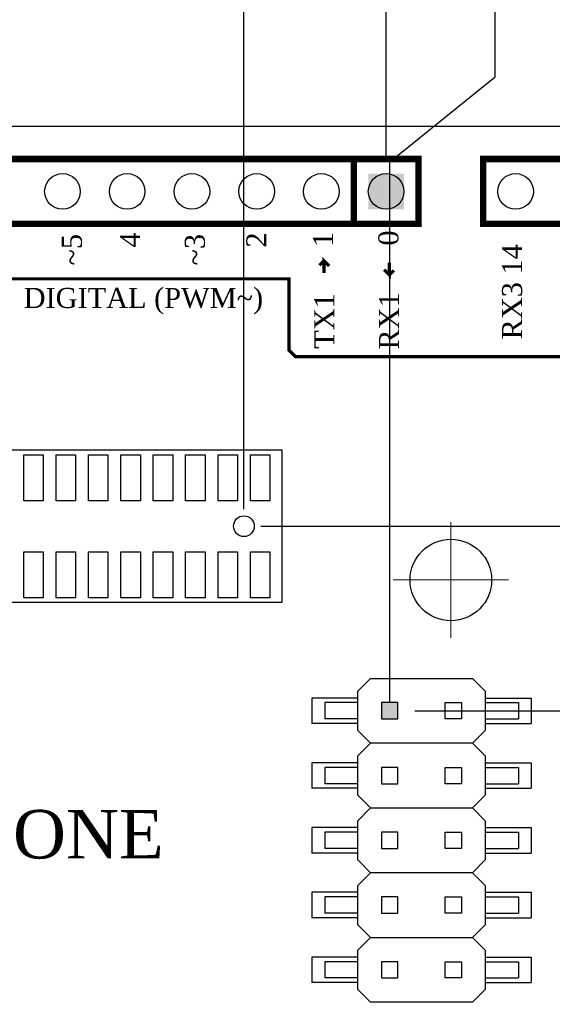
# Model space of a CAD drawing. Header units: millimetres. Extents: x 861 to 1254, y -31 to 249.
# Tile 19 of 49: x 960 to 991, y 123 to 181. Entities that reach past the tile are written whole.
import ezdxf
from ezdxf.enums import TextEntityAlignment as Align

# ---------------------------------------------------------------- set-up
doc = ezdxf.new("R2010")
doc.units = ezdxf.units.MM
doc.header["$LTSCALE"] = 32.67
doc.header["$PDMODE"] = 3
doc.header["$PDSIZE"] = 0.3125
doc.linetypes.add('CENTER', pattern=[0.6, 0.375, -0.075, 0.075, -0.075])
doc.layers.get('0').update_dxf_attribs({"linetype": 'CONTINUOUS'})
doc.layers.get('Defpoints').update_dxf_attribs({"linetype": 'CONTINUOUS'})
for name, color, linetype in [('COMP_2_ART', 7, 'CONTINUOUS'), ('COMP_ART', 7, 'CONTINUOUS'), ('PACKAGE_GEOMETRY_SILKSCREEN_TOP', 7, 'CONTINUOUS'), ('PIN_TOP', 10, 'CONTINUOUS')]:
    doc.layers.add(name, color=color, linetype=linetype)
doc.layers.add('中心線2', color=1, linetype='CENTER', lineweight=15)
doc.layers.add('尺寸標柱線', color=3, linetype='CONTINUOUS', lineweight=15)
doc.styles.get("Standard").update_dxf_attribs({"font": 'times.ttf', "width": 0.8})
doc.dimstyles.new('ISO-25(2)', dxfattribs={"dimtxt": 3, "dimasz": 2.5, "dimexe": 1, "dimexo": 1, "dimgap": 1, "dimtad": 1, "dimlfac": 0.666667, "dimdsep": 46, "dimtxsty": 'Standard', "dimcen": 2.5, "dimclrd": 3, "dimclre": 3, "dimclrt": 2, "dimadec": 0, "dimazin": 2, "dimtfac": 1, "dimtmove": 0, "dimatfit": 3, "dimfxl": 0, "dimarcsym": 0})

# ---------------------------------------------------------------- blocks, each defined once
blk = doc.blocks.new('ROUND_110')
blk.add_circle((0, 0), 0.0275)
blk = doc.blocks.new('SQUARE_109')
blk.add_solid([(0.0275, 0.0275), (0.0275, -0.0275), (-0.0275, 0.0275), (-0.0275, -0.0275)])
blk = doc.blocks.new('*D248')
at = {"layer": 'Defpoints', "color": 0}
for p in [(972.789, 182.318), (972.789, 150.847), (885.909, 94.342)]:
    blk.add_point(p, dxfattribs=at)
at = {"layer": '尺寸標柱線', "color": 3, "lineweight": -2}
blk.add_line((972.789, 151.847), (972.789, 190.975), dxfattribs=at)
at = {"layer": '尺寸標柱線', "color": 2, "insert": (970.259, 187.147), "char_height": 3, "attachment_point": 5, "rotation": 90}
blk.add_mtext('57.92', dxfattribs=at)
blk = doc.blocks.new('*D249')
at = {"layer": 'Defpoints', "color": 0}
for p in [(981.159, 184.186), (981.159, 171.59), (885.909, 94.342)]:
    blk.add_point(p, dxfattribs=at)
at = {"layer": '尺寸標柱線', "color": 3, "lineweight": -2}
blk.add_line((981.159, 172.59), (981.159, 191.002), dxfattribs=at)
at = {"layer": '尺寸標柱線', "color": 2, "insert": (978.629, 188.094), "char_height": 3, "attachment_point": 5, "rotation": 90}
blk.add_mtext('63.5', dxfattribs=at)
blk = doc.blocks.new('*D250')
at = {"layer": 'Defpoints', "color": 0}
for p in [(1015.449, 182.389), (1015.449, 171.59), (885.909, 94.342)]:
    blk.add_point(p, dxfattribs=at)
at = {"layer": '尺寸標柱線', "color": 3, "lineweight": -2}
blk.add_line((1015.449, 172.59), (1015.449, 191.011), dxfattribs=at)
at = {"layer": '尺寸標柱線', "color": 2, "insert": (1012.919, 187.2), "char_height": 3, "attachment_point": 5, "rotation": 90}
blk.add_mtext('86.36', dxfattribs=at)
blk = doc.blocks.new('*D251')
at = {"layer": 'Defpoints', "color": 0}
for p in [(1026.879, 182.233), (1026.879, 169.219), (885.909, 94.342)]:
    blk.add_point(p, dxfattribs=at)
at = {"layer": '尺寸標柱線', "color": 3, "lineweight": -2}
blk.add_line((1026.879, 170.219), (1026.879, 190.862), dxfattribs=at)
at = {"layer": '尺寸標柱線', "color": 2, "insert": (1024.349, 187.048), "char_height": 3, "attachment_point": 5, "rotation": 90}
blk.add_mtext('93.98', dxfattribs=at)
blk = doc.blocks.new('*D252')
at = {"layer": 'Defpoints', "color": 0}
for p in [(987.575, 182.283), (981.369, 139.507), (885.909, 94.342)]:
    blk.add_point(p, dxfattribs=at)
at = {"layer": '尺寸標柱線', "color": 3, "lineweight": -2}
for p, q in [((987.575, 177.283), (987.575, 190.982)), ((981.369, 172.283), (987.575, 177.283)), ((981.369, 140.507), (981.369, 172.283))]:
    blk.add_line(p, q, dxfattribs=at)
at = {"layer": '尺寸標柱線', "color": 2, "insert": (985.044, 187.133), "char_height": 3, "attachment_point": 5, "rotation": 90}
blk.add_mtext('63.64', dxfattribs=at)
blk = doc.blocks.new('*D255')
at = {"layer": 'Defpoints', "color": 0}
for p in [(1025.832, 168.171), (1046.741, 164.566), (885.909, 94.342)]:
    blk.add_point(p, dxfattribs=at)
at = {"layer": '尺寸標柱線', "color": 3, "lineweight": -2}
for p, q in [((1026.832, 168.171), (1036.741, 168.171)), ((1036.741, 168.171), (1041.741, 164.566)), ((1041.741, 164.566), (1055.512, 164.566))]:
    blk.add_line(p, q, dxfattribs=at)
at = {"layer": '尺寸標柱線', "color": 2, "insert": (1051.627, 167.097), "char_height": 3, "attachment_point": 5}
blk.add_mtext('49.22', dxfattribs=at)
blk = doc.blocks.new('*D256')
at = {"layer": 'Defpoints', "color": 0}
for p in [(1014.402, 170.542), (1048.716, 170.542), (885.909, 94.342)]:
    blk.add_point(p, dxfattribs=at)
at = {"layer": '尺寸標柱線', "color": 3, "lineweight": -2}
blk.add_line((1015.402, 170.542), (1055.544, 170.542), dxfattribs=at)
at = {"layer": '尺寸標柱線', "color": 2, "insert": (1052.63, 173.072), "char_height": 3, "attachment_point": 5}
blk.add_mtext('50.8', dxfattribs=at)
blk = doc.blocks.new('*D257')
at = {"layer": 'Defpoints', "color": 0}
for p in [(972.789, 150.847), (1046.724, 150.847), (885.909, 94.342)]:
    blk.add_point(p, dxfattribs=at)
at = {"layer": '尺寸標柱線', "color": 3, "lineweight": -2}
blk.add_line((973.789, 150.847), (1055.396, 150.847), dxfattribs=at)
at = {"layer": '尺寸標柱線', "color": 2, "insert": (1051.56, 153.377), "char_height": 3, "attachment_point": 5}
blk.add_mtext('37.67', dxfattribs=at)
blk = doc.blocks.new('*D258')
at = {"layer": 'Defpoints', "color": 0}
for p in [(981.849, 139.987), (1046.797, 139.987), (885.909, 94.342)]:
    blk.add_point(p, dxfattribs=at)
at = {"layer": '尺寸標柱線', "color": 3, "lineweight": -2}
blk.add_line((982.849, 139.987), (1055.333, 139.987), dxfattribs=at)
at = {"layer": '尺寸標柱線', "color": 2, "insert": (1051.565, 142.517), "char_height": 3, "attachment_point": 5}
blk.add_mtext('30.43', dxfattribs=at)

msp = doc.modelspace()

# ---------------------------------------------------------------- hatches: boundary and pattern name
at = {"layer": 'COMP_2_ART'}
h = msp.add_hatch(color=256, dxfattribs=at)
h.dxf.hatch_style = 1
h.paths.add_polyline_path([(981.849, 139.507), (981.849, 140.467), (980.889, 140.467), (980.889, 139.507)])

# ---------------------------------------------------------------- linework, layer by layer
msp.add_line((1037.559, 174.352), (886.659, 174.352))
for points in [[(977.502, 166.465, 0.191, 0.191, 0), (977.235, 166.199, 0.191, 0.191, 0)], [(977.502, 165.741, 0.191, 0.191, 0), (977.502, 166.465, 0.191, 0.191, 0), (977.807, 166.16, 0.191, 0.191, 0)], [(981.35, 166.351, 0.191, 0.191, 0), (981.35, 165.627, 0.191, 0.191, 0), (981.045, 165.932, 0.191, 0.191, 0)], [(981.35, 165.627, 0.191, 0.191, 0), (981.617, 165.894, 0.191, 0.191, 0)], [(999.447, 160.826, 0.191, 0.191, 0), (975.825, 160.826, 0.191, 0.191, 0), (975.444, 161.207, 0.191, 0.191, 0), (975.444, 165.398, 0.191, 0.191, 0), (932.963, 165.398, 0.191, 0.191, 0)]]:
    msp.add_lwpolyline(points, format="xyseb")
msp.add_circle((984.969, 147.682), 2.4)
at = {"layer": 'COMP_ART'}
for p, q in [((980.244, 141.892), (979.494, 141.142)), ((980.244, 141.892), (986.244, 141.892)), ((986.994, 141.142), (986.244, 141.892)), ((979.494, 138.832), (979.494, 141.142)), ((986.994, 141.142), (986.994, 138.832)), ((977.544, 140.467), (977.544, 139.507)), ((979.494, 140.467), (977.544, 140.467)), ((986.994, 140.467), (988.944, 140.467)), ((988.944, 140.467), (988.944, 139.507)), ((979.494, 139.507), (977.544, 139.507)), ((986.994, 139.507), (988.944, 139.507)), ((979.494, 138.832), (980.244, 138.082)), ((986.994, 138.832), (986.244, 138.082)), ((980.244, 138.082), (979.494, 137.332)), ((986.244, 138.082), (980.244, 138.082)), ((986.994, 137.332), (986.244, 138.082)), ((979.494, 135.022), (979.494, 137.332)), ((986.994, 137.332), (986.994, 135.022)), ((977.544, 136.657), (977.544, 135.697)), ((979.494, 136.657), (977.544, 136.657)), ((986.994, 136.657), (988.944, 136.657)), ((988.944, 136.657), (988.944, 135.697)), ((979.494, 135.697), (977.544, 135.697)), ((986.994, 135.697), (988.944, 135.697)), ((979.494, 135.022), (980.244, 134.272)), ((986.994, 135.022), (986.244, 134.272)), ((980.244, 134.272), (979.494, 133.522)), ((980.244, 134.272), (986.244, 134.272)), ((986.994, 133.522), (986.244, 134.272)), ((979.494, 131.212), (979.494, 133.522)), ((986.994, 133.522), (986.994, 131.212)), ((977.544, 132.847), (977.544, 131.887)), ((979.494, 132.847), (977.544, 132.847)), ((986.994, 132.847), (988.944, 132.847)), ((988.944, 132.847), (988.944, 131.887)), ((979.494, 131.887), (977.544, 131.887)), ((986.994, 131.887), (988.944, 131.887)), ((979.494, 131.212), (980.244, 130.462)), ((986.994, 131.212), (986.244, 130.462)), ((980.244, 130.462), (979.494, 129.712)), ((986.244, 130.462), (980.244, 130.462)), ((986.994, 129.712), (986.244, 130.462)), ((979.494, 127.402), (979.494, 129.712)), ((986.994, 129.712), (986.994, 127.402)), ((977.544, 129.037), (977.544, 128.077)), ((979.494, 129.037), (977.544, 129.037)), ((986.994, 129.037), (988.944, 129.037)), ((988.944, 129.037), (988.944, 128.077)), ((979.494, 128.077), (977.544, 128.077)), ((986.994, 128.077), (988.944, 128.077)), ((979.494, 127.402), (980.244, 126.652)), ((986.994, 127.402), (986.244, 126.652)), ((980.244, 126.652), (979.494, 125.902)), ((980.244, 126.652), (986.244, 126.652)), ((986.994, 125.902), (986.244, 126.652)), ((979.494, 123.592), (979.494, 125.902)), ((986.994, 125.902), (986.994, 123.592)), ((977.544, 125.227), (977.544, 124.267)), ((979.494, 125.227), (977.544, 125.227)), ((986.994, 125.227), (988.944, 125.227)), ((988.944, 125.227), (988.944, 124.267)), ((979.494, 124.267), (977.544, 124.267)), ((986.994, 124.267), (988.944, 124.267)), ((979.494, 123.592), (980.244, 122.842)), ((986.994, 123.592), (986.244, 122.842)), ((986.244, 122.842), (980.244, 122.842))]:
    msp.add_line(p, q, dxfattribs=at)
at = {"layer": 'COMP_ART', "color": 30}
for p, q in [((976.794, 140.737), (976.794, 139.237)), ((979.494, 140.737), (976.794, 140.737)), ((986.994, 140.737), (989.694, 140.737)), ((989.694, 140.737), (989.694, 139.237)), ((979.494, 139.237), (976.794, 139.237)), ((986.994, 139.237), (989.694, 139.237)), ((976.794, 136.927), (976.794, 135.427)), ((979.494, 136.927), (976.794, 136.927)), ((986.994, 136.927), (989.694, 136.927)), ((989.694, 136.927), (989.694, 135.427)), ((979.494, 135.427), (976.794, 135.427)), ((986.994, 135.427), (989.694, 135.427)), ((976.794, 133.117), (976.794, 131.617)), ((979.494, 133.117), (976.794, 133.117)), ((986.994, 133.117), (989.694, 133.117)), ((989.694, 133.117), (989.694, 131.617)), ((979.494, 131.617), (976.794, 131.617)), ((986.994, 131.617), (989.694, 131.617)), ((976.794, 129.307), (976.794, 127.807)), ((979.494, 129.307), (976.794, 129.307)), ((986.994, 129.307), (989.694, 129.307)), ((989.694, 129.307), (989.694, 127.807)), ((979.494, 127.807), (976.794, 127.807)), ((986.994, 127.807), (989.694, 127.807)), ((976.794, 125.497), (976.794, 123.997)), ((979.494, 125.497), (976.794, 125.497)), ((986.994, 125.497), (989.694, 125.497)), ((989.694, 125.497), (989.694, 123.997)), ((979.494, 123.997), (976.794, 123.997)), ((986.994, 123.997), (989.694, 123.997))]:
    msp.add_line(p, q, dxfattribs=at)
at = {"layer": 'COMP_ART', "const_width": 0.381}
for points in [[(952.584, 172.447), (952.584, 168.637), (983.064, 168.637), (983.064, 172.447), (952.584, 172.447)], [(979.254, 168.637), (979.254, 172.447)], [(983.064, 168.637), (983.064, 172.447)], [(986.874, 172.447), (986.874, 168.637), (1017.354, 168.637), (1017.354, 172.447), (986.874, 172.447)]]:
    msp.add_lwpolyline(points, dxfattribs=at)
at = {"layer": 'COMP_ART'}
for points in [[(980.889, 140.467), (980.889, 139.507), (981.849, 139.507), (981.849, 140.467)], [(985.599, 140.467), (985.599, 139.507), (984.639, 139.507), (984.639, 140.467)], [(980.889, 136.657), (980.889, 135.697), (981.849, 135.697), (981.849, 136.657)], [(985.599, 136.657), (985.599, 135.697), (984.639, 135.697), (984.639, 136.657)], [(980.889, 132.847), (980.889, 131.887), (981.849, 131.887), (981.849, 132.847)], [(985.599, 132.847), (985.599, 131.887), (984.639, 131.887), (984.639, 132.847)], [(980.889, 129.037), (980.889, 128.077), (981.849, 128.077), (981.849, 129.037)], [(985.599, 129.037), (985.599, 128.077), (984.639, 128.077), (984.639, 129.037)], [(980.889, 125.227), (980.889, 124.267), (981.849, 124.267), (981.849, 125.227)], [(985.599, 125.227), (985.599, 124.267), (984.639, 124.267), (984.639, 125.227)]]:
    msp.add_lwpolyline(points, close=True, dxfattribs=at)
at = {"layer": 'PACKAGE_GEOMETRY_SILKSCREEN_TOP'}
msp.add_lwpolyline([(913.397, 146.384), (975.032, 146.384), (975.032, 155.31), (913.397, 155.31)], close=True, dxfattribs=at)
at = {"layer": 'PIN_TOP'}
for points in [[(959.835, 152.347), (959.835, 155.052), (960.978, 155.052), (960.978, 152.347)], [(961.74, 152.347), (961.74, 155.052), (962.883, 155.052), (962.883, 152.347)], [(963.645, 152.347), (963.645, 155.052), (964.788, 155.052), (964.788, 152.347)], [(965.55, 152.347), (965.55, 155.052), (966.693, 155.052), (966.693, 152.347)], [(967.455, 152.347), (967.455, 155.052), (968.598, 155.052), (968.598, 152.347)], [(969.36, 152.347), (969.36, 155.052), (970.503, 155.052), (970.503, 152.347)], [(971.265, 152.347), (971.265, 155.052), (972.408, 155.052), (972.408, 152.347)], [(973.17, 152.347), (973.17, 155.052), (974.313, 155.052), (974.313, 152.347)], [(959.835, 146.641), (959.835, 149.347), (960.978, 149.347), (960.978, 146.641)], [(961.74, 146.641), (961.74, 149.347), (962.883, 149.347), (962.883, 146.641)], [(963.645, 146.641), (963.645, 149.347), (964.788, 149.347), (964.788, 146.641)], [(965.55, 146.641), (965.55, 149.347), (966.693, 149.347), (966.693, 146.641)], [(967.455, 146.641), (967.455, 149.347), (968.598, 149.347), (968.598, 146.641)], [(969.36, 146.641), (969.36, 149.347), (970.503, 149.347), (970.503, 146.641)], [(971.265, 146.641), (971.265, 149.347), (972.408, 149.347), (972.408, 146.641)], [(973.17, 146.641), (973.17, 149.347), (974.313, 149.347), (974.313, 146.641)]]:
    msp.add_lwpolyline(points, close=True, dxfattribs=at)
msp.add_circle((972.789, 150.847), 0.61, dxfattribs=at)
at = {"layer": '中心線2'}
for p, q in [((984.969, 144.282), (984.969, 151.082)), ((981.569, 147.682), (988.369, 147.682))]:
    msp.add_line(p, q, dxfattribs=at)

# ---------------------------------------------------------------- block references
at = {"layer": 'COMP_ART', "xscale": 38.09999999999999, "yscale": 38.09999999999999, "zscale": 38.09999999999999, "rotation": 90}
for name, p in [('ROUND_110', (962.109, 170.542)), ('ROUND_110', (965.919, 170.542)), ('ROUND_110', (969.729, 170.542)), ('ROUND_110', (973.539, 170.542)), ('ROUND_110', (977.349, 170.542)), ('ROUND_110', (981.159, 170.542)), ('SQUARE_109', (981.159, 170.542)), ('ROUND_110', (988.779, 170.542))]:
    msp.add_blockref(name, p, dxfattribs=at)

# ---------------------------------------------------------------- texts
for s, height, p in [('4', 1.181, (966.681, 167.684)), ('2', 1.181, (974.111, 167.684)), ('1', 1.181, (978.035, 167.723)), ('0', 1.181, (981.883, 167.799)), ('~5', 1.1811, (963.252, 167.113)), ('~3', 1.1811, (970.491, 167.113)), ('RX3 14', 1.1811, (989.16, 164.636)), ('TX1', 1.1811, (978.111, 162.922)), ('RX1', 1.1811, (981.921, 162.922))]:
    msp.add_text(s, height=height, rotation=90).set_placement(p, align=Align.CENTER)
msp.add_text('DIGITAL (PWM~)', height=1.1811).set_placement((966.872, 163.684), align=Align.CENTER)
at = {"color": 5}
msp.add_text('ONE', height=2.8575, dxfattribs=at).set_placement((963.633, 131.299), align=Align.CENTER)

# ---------------------------------------------------------------- dimensions: what is measured, and where the dimension line sits
at = {"layer": '尺寸標柱線'}
for feature_location, offset, dtype, picture, middle in [((1015.449, 171.59), (0, 10.799), 1, '*D250', (1012.919, 187.2)), ((972.789, 150.847), (0, 31.471), 1, '*D248', (970.259, 187.147)), ((981.369, 139.507), (6.205, 42.776), 1, '*D252', (985.044, 187.133)), ((1026.879, 169.219), (0, 13.014), 1, '*D251', (1024.349, 187.048)), ((981.159, 171.59), (0, 12.596), 1, '*D249', (978.629, 188.094)), ((1014.402, 170.542), (34.315, 0), 0, '*D256', (1052.63, 173.072)), ((1025.832, 168.171), (20.909, -3.605), 0, '*D255', (1051.627, 167.097)), ((972.789, 150.847), (73.935, 0), 0, '*D257', (1051.56, 153.377)), ((981.849, 139.987), (64.948, 0), 0, '*D258', (1051.565, 142.517))]:
    dim = msp.add_ordinate_dim(feature_location=feature_location, offset=offset, dtype=dtype, origin=(885.909, 94.342), dimstyle='ISO-25(2)', dxfattribs=at)
    dim.commit()
    dim.dimension.update_dxf_attribs({"geometry": picture, "text_midpoint": middle})

doc.saveas('drawing.dxf')
